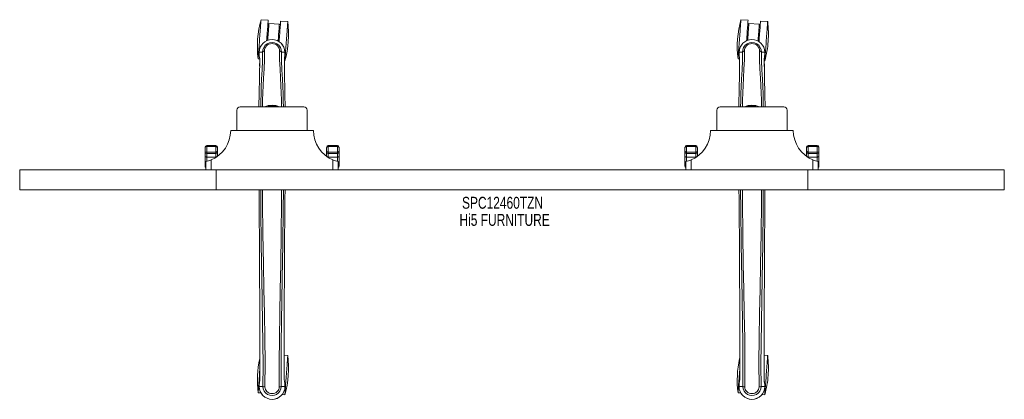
# Model space of a CAD drawing. Header units: inches. Extents: x 13.2 to 72.7, y 24.7 to 47.7.
import ezdxf

# ---------------------------------------------------------------- set-up
doc = ezdxf.new("R2010")
doc.units = ezdxf.units.IN
doc.header["$MEASUREMENT"] = 0
doc.linetypes.add('SLD-Solid', pattern=[0])
doc.layers.add('HI5-SYMBOLTEXT', color=5, linetype='SLD-Solid')
doc.styles.add('SLDTEXTSTYLE0', font='TXT', dxfattribs={"width": 0.75})

# ---------------------------------------------------------------- blocks, each defined once
blk = doc.blocks.new('SW_NOTE_0')
at = {"layer": 'HI5-SYMBOLTEXT', "color": 0, "char_height": 0.72, "attachment_point": 1, "style": 'SLDTEXTSTYLE0'}
for s, insert in [('SPC12460TZN', (0, 0.928)), ('Hi5 FURNITURE', (-0.155, -0.107))]:
    blk.add_mtext(s, dxfattribs=dict(at, insert=insert))

msp = doc.modelspace()

# ---------------------------------------------------------------- linework, layer by layer
at = {"color": 7, "linetype": 'SLD-Solid', "lineweight": 15}
for p, q in [((28.233, 47.639), (27.801, 47.67)), ((57.233, 47.639), (56.801, 47.67)), ((28.909, 47.401), (28.281, 47.447)), ((29.418, 47.551), (28.986, 47.583)), ((57.909, 47.401), (57.281, 47.447)), ((58.418, 47.551), (57.986, 47.583)), ((28.226, 46.699), (28.164, 46.704)), ((28.917, 46.648), (28.854, 46.653)), ((57.226, 46.699), (57.164, 46.704)), ((57.917, 46.648), (57.854, 46.653)), ((27.626, 45.302), (27.721, 45.295)), ((27.687, 45.703), (27.687, 45.575)), ((27.69, 45.703), (27.687, 45.703)), ((27.687, 45.575), (27.687, 45.571)), ((27.688, 45.699), (27.689, 45.575)), ((27.717, 45.703), (27.69, 45.703)), ((27.735, 45.703), (27.717, 45.703)), ((27.735, 45.702), (27.735, 45.703)), ((27.753, 45.702), (27.735, 45.702)), ((27.895, 45.702), (27.753, 45.702)), ((27.896, 45.708), (27.895, 45.702)), ((29.181, 45.702), (29.039, 45.702)), ((29.199, 45.702), (29.181, 45.702)), ((29.199, 45.703), (29.199, 45.702)), ((29.217, 45.703), (29.199, 45.703)), ((29.243, 45.703), (29.217, 45.703)), ((29.247, 45.703), (29.243, 45.703)), ((29.245, 45.575), (29.246, 45.699)), ((29.247, 45.703), (29.246, 45.575)), ((29.246, 45.571), (29.246, 45.575)), ((56.626, 45.302), (56.721, 45.295)), ((56.687, 45.703), (56.687, 45.575)), ((56.69, 45.703), (56.687, 45.703)), ((56.687, 45.575), (56.687, 45.571)), ((56.688, 45.699), (56.689, 45.575)), ((56.717, 45.703), (56.69, 45.703)), ((56.735, 45.703), (56.717, 45.703)), ((56.735, 45.702), (56.735, 45.703)), ((56.753, 45.702), (56.735, 45.702)), ((56.895, 45.702), (56.753, 45.702)), ((56.896, 45.708), (56.895, 45.702)), ((58.181, 45.702), (58.039, 45.702)), ((58.199, 45.702), (58.181, 45.702)), ((58.199, 45.703), (58.199, 45.702)), ((58.217, 45.703), (58.199, 45.703)), ((58.243, 45.703), (58.217, 45.703)), ((58.247, 45.703), (58.243, 45.703)), ((58.245, 45.575), (58.246, 45.699)), ((58.247, 45.703), (58.246, 45.575)), ((58.246, 45.571), (58.246, 45.575)), ((27.722, 45.203), (27.718, 44.858)), ((29.21, 45.185), (29.243, 45.182)), ((29.211, 45.203), (29.216, 44.842)), ((56.722, 45.203), (56.718, 44.858)), ((58.21, 45.185), (58.243, 45.182)), ((58.211, 45.203), (58.216, 44.842)), ((29.248, 43.117), (29.264, 42.4)), ((58.248, 43.117), (58.264, 42.4)), ((26.542, 42.4), (30.392, 42.4)), ((55.542, 42.4), (59.392, 42.4)), ((26.342, 42.2), (26.342, 40.963)), ((30.592, 42.2), (30.592, 40.963)), ((55.342, 42.2), (55.342, 40.963)), ((59.592, 42.2), (59.592, 40.963)), ((25.967, 40.963), (30.967, 40.963)), ((54.967, 40.963), (59.967, 40.963)), ((24.417, 39.751), (24.417, 39.938)), ((25.067, 40.065), (24.517, 40.065)), ((24.517, 40.065), (24.517, 39.998)), ((24.517, 39.998), (24.517, 39.654)), ((25.067, 39.998), (24.517, 39.998)), ((25.067, 39.998), (25.067, 40.065)), ((25.067, 39.654), (25.067, 39.998)), ((25.167, 39.938), (25.167, 39.751)), ((31.767, 39.751), (31.767, 39.938)), ((32.417, 40.065), (31.867, 40.065)), ((31.867, 40.065), (31.867, 39.998)), ((31.867, 39.998), (31.867, 39.654)), ((32.417, 39.998), (31.867, 39.998)), ((32.417, 39.998), (32.417, 40.065)), ((32.417, 39.654), (32.417, 39.998)), ((32.517, 39.938), (32.517, 39.751)), ((53.417, 39.751), (53.417, 39.938)), ((54.067, 40.065), (53.517, 40.065)), ((53.517, 40.065), (53.517, 39.998)), ((53.517, 39.998), (53.517, 39.654)), ((54.067, 39.998), (53.517, 39.998)), ((54.067, 39.998), (54.067, 40.065)), ((54.067, 39.654), (54.067, 39.998)), ((54.167, 39.938), (54.167, 39.751)), ((60.767, 39.751), (60.767, 39.938)), ((61.417, 40.065), (60.867, 40.065)), ((60.867, 40.065), (60.867, 39.998)), ((60.867, 39.998), (60.867, 39.654)), ((61.417, 39.998), (60.867, 39.998)), ((61.417, 39.998), (61.417, 40.065)), ((61.417, 39.654), (61.417, 39.998)), ((61.517, 39.938), (61.517, 39.751)), ((24.417, 39.667), (24.417, 39.751)), ((24.417, 39.398), (24.417, 39.667)), ((24.417, 38.971), (24.417, 39.398)), ((24.517, 39.654), (25.067, 39.654)), ((24.517, 39.654), (24.517, 39.571)), ((24.517, 39.571), (25.067, 39.571)), ((24.517, 39.571), (24.517, 39.361)), ((25.067, 39.361), (24.517, 39.361)), ((24.517, 39.361), (24.517, 39.1)), ((25.067, 39.571), (25.067, 39.654)), ((25.067, 39.361), (25.067, 39.571)), ((25.067, 39.335), (25.067, 39.361)), ((25.167, 39.751), (25.167, 39.667)), ((25.167, 39.667), (25.167, 39.402)), ((31.767, 39.667), (31.767, 39.751)), ((31.767, 39.402), (31.767, 39.667)), ((32.417, 39.654), (31.867, 39.654)), ((31.867, 39.654), (31.867, 39.571)), ((32.417, 39.571), (31.867, 39.571)), ((31.867, 39.571), (31.867, 39.361)), ((32.417, 39.361), (31.867, 39.361)), ((31.867, 39.361), (31.867, 39.335)), ((32.417, 39.571), (32.417, 39.654)), ((32.417, 39.361), (32.417, 39.571)), ((32.417, 39.1), (32.417, 39.361)), ((32.517, 39.751), (32.517, 39.667)), ((32.517, 39.667), (32.517, 39.398)), ((32.517, 39.398), (32.517, 38.971)), ((53.417, 39.667), (53.417, 39.751)), ((53.417, 39.398), (53.417, 39.667)), ((53.417, 38.971), (53.417, 39.398)), ((53.517, 39.654), (54.067, 39.654)), ((53.517, 39.654), (53.517, 39.571)), ((53.517, 39.571), (54.067, 39.571)), ((53.517, 39.571), (53.517, 39.361)), ((54.067, 39.361), (53.517, 39.361)), ((53.517, 39.361), (53.517, 39.1)), ((54.067, 39.571), (54.067, 39.654)), ((54.067, 39.361), (54.067, 39.571)), ((54.067, 39.335), (54.067, 39.361)), ((54.167, 39.751), (54.167, 39.667)), ((54.167, 39.667), (54.167, 39.402)), ((60.767, 39.667), (60.767, 39.751)), ((60.767, 39.402), (60.767, 39.667)), ((61.417, 39.654), (60.867, 39.654)), ((60.867, 39.654), (60.867, 39.571)), ((61.417, 39.571), (60.867, 39.571)), ((60.867, 39.571), (60.867, 39.361)), ((61.417, 39.361), (60.867, 39.361)), ((60.867, 39.361), (60.867, 39.335)), ((61.417, 39.571), (61.417, 39.654)), ((61.417, 39.361), (61.417, 39.571)), ((61.417, 39.1), (61.417, 39.361)), ((61.517, 39.751), (61.517, 39.667)), ((61.517, 39.667), (61.517, 39.398)), ((61.517, 39.398), (61.517, 38.971)), ((24.417, 38.813), (24.417, 38.971)), ((24.467, 38.588), (24.467, 39.088)), ((24.791, 39.191), (24.791, 38.588)), ((32.143, 38.588), (32.143, 39.191)), ((32.467, 39.088), (32.467, 38.588)), ((32.517, 38.971), (32.517, 38.813)), ((53.417, 38.813), (53.417, 38.971)), ((53.467, 38.588), (53.467, 39.088)), ((53.791, 39.191), (53.791, 38.588)), ((61.143, 38.588), (61.143, 39.191)), ((61.467, 39.088), (61.467, 38.588)), ((61.517, 38.971), (61.517, 38.813)), ((13.217, 38.588), (13.217, 37.384)), ((25.092, 38.588), (13.217, 38.588)), ((25.092, 38.588), (25.092, 37.384)), ((60.842, 38.588), (25.092, 38.588)), ((60.842, 38.588), (60.842, 37.384)), ((72.717, 38.588), (60.842, 38.588)), ((72.717, 38.588), (72.717, 37.384)), ((25.092, 37.384), (13.217, 37.384)), ((60.842, 37.384), (25.092, 37.384)), ((72.717, 37.384), (60.842, 37.384)), ((29.418, 27.352), (29.203, 27.368)), ((58.418, 27.352), (58.203, 27.368)), ((27.731, 25.977), (27.73, 26.444)), ((29.203, 25.977), (29.203, 26.469)), ((56.731, 25.977), (56.73, 26.444)), ((58.203, 25.977), (58.203, 26.469)), ((27.688, 25.596), (27.687, 25.48)), ((27.687, 25.479), (27.688, 25.596)), ((27.688, 25.601), (27.688, 25.596)), ((29.246, 25.596), (29.246, 25.601)), ((29.247, 25.479), (29.246, 25.596)), ((29.246, 25.479), (29.246, 25.596)), ((56.688, 25.596), (56.687, 25.48)), ((56.687, 25.479), (56.688, 25.596)), ((56.688, 25.601), (56.688, 25.596)), ((58.246, 25.596), (58.246, 25.601)), ((58.247, 25.479), (58.246, 25.596)), ((58.246, 25.479), (58.246, 25.596)), ((27.626, 25.103), (27.794, 25.091)), ((27.687, 25.479), (27.691, 25.479)), ((27.691, 25.479), (27.744, 25.48)), ((27.744, 25.48), (27.767, 25.48)), ((27.767, 25.48), (27.77, 25.48)), ((27.77, 25.48), (27.918, 25.479)), ((29.015, 25.479), (29.163, 25.48)), ((29.075, 24.996), (29.243, 24.983)), ((29.163, 25.48), (29.166, 25.48)), ((29.166, 25.48), (29.189, 25.48)), ((29.189, 25.48), (29.242, 25.479)), ((29.242, 25.479), (29.246, 25.479)), ((56.626, 25.103), (56.794, 25.091)), ((56.687, 25.479), (56.691, 25.479)), ((56.691, 25.479), (56.744, 25.48)), ((56.744, 25.48), (56.767, 25.48)), ((56.767, 25.48), (56.77, 25.48)), ((56.77, 25.48), (56.918, 25.479)), ((58.015, 25.479), (58.163, 25.48)), ((58.075, 24.996), (58.243, 24.983)), ((58.163, 25.48), (58.166, 25.48)), ((58.166, 25.48), (58.189, 25.48)), ((58.189, 25.48), (58.242, 25.479)), ((58.242, 25.479), (58.246, 25.479))]:
    msp.add_line(p, q, dxfattribs=at)
at = {"color": 7, "linetype": 'SLD-Solid', "lineweight": 15, "flags": 128}
for points in [[(27.626, 45.302), (27.626, 45.309), (27.628, 45.33), (27.63, 45.364), (27.634, 45.411), (27.638, 45.471), (27.644, 45.543), (27.65, 45.626), (27.657, 45.719), (27.664, 45.822), (27.672, 45.931), (27.681, 46.048), (27.69, 46.169), (27.699, 46.295), (27.709, 46.422), (27.718, 46.55), (27.728, 46.678), (27.737, 46.803), (27.746, 46.925), (27.754, 47.041), (27.762, 47.151), (27.77, 47.253), (27.777, 47.346), (27.783, 47.429), (27.788, 47.501), (27.793, 47.561), (27.796, 47.608), (27.799, 47.643), (27.8, 47.664), (27.801, 47.67)], [(28.141, 46.393), (28.15, 46.518), (28.159, 46.646), (28.169, 46.771), (28.178, 46.893), (28.186, 47.009), (28.194, 47.119), (28.202, 47.221), (28.209, 47.314), (28.215, 47.397), (28.22, 47.469), (28.225, 47.529), (28.228, 47.577), (28.231, 47.611), (28.232, 47.632), (28.233, 47.639)], [(56.626, 45.302), (56.626, 45.309), (56.628, 45.33), (56.63, 45.364), (56.634, 45.411), (56.638, 45.471), (56.644, 45.543), (56.65, 45.626), (56.657, 45.719), (56.664, 45.822), (56.672, 45.931), (56.681, 46.048), (56.69, 46.169), (56.699, 46.295), (56.709, 46.422), (56.718, 46.55), (56.728, 46.678), (56.737, 46.803), (56.746, 46.925), (56.754, 47.041), (56.762, 47.151), (56.77, 47.253), (56.777, 47.346), (56.783, 47.429), (56.788, 47.501), (56.793, 47.561), (56.796, 47.608), (56.799, 47.643), (56.8, 47.664), (56.801, 47.67)], [(57.141, 46.393), (57.15, 46.518), (57.159, 46.646), (57.169, 46.771), (57.178, 46.893), (57.186, 47.009), (57.194, 47.119), (57.202, 47.221), (57.209, 47.314), (57.215, 47.397), (57.22, 47.469), (57.225, 47.529), (57.228, 47.577), (57.231, 47.611), (57.232, 47.632), (57.233, 47.639)], [(28.205, 46.419), (28.212, 46.506), (28.221, 46.624), (28.229, 46.74), (28.237, 46.852), (28.245, 46.958), (28.252, 47.056), (28.259, 47.146), (28.265, 47.227), (28.27, 47.296), (28.274, 47.352), (28.278, 47.397), (28.28, 47.427), (28.281, 47.444), (28.281, 47.447)], [(28.909, 47.401), (28.909, 47.397), (28.908, 47.381), (28.906, 47.35), (28.903, 47.306), (28.898, 47.249), (28.893, 47.18), (28.887, 47.1), (28.881, 47.01), (28.873, 46.911), (28.866, 46.805), (28.857, 46.694), (28.849, 46.578), (28.84, 46.46), (28.834, 46.373)], [(28.894, 46.337), (28.903, 46.463), (28.912, 46.59), (28.922, 46.715), (28.931, 46.837), (28.939, 46.953), (28.947, 47.063), (28.955, 47.165), (28.962, 47.258), (28.968, 47.341), (28.973, 47.413), (28.978, 47.473), (28.981, 47.521), (28.984, 47.555), (28.985, 47.576), (28.986, 47.583)], [(29.243, 45.182), (29.243, 45.189), (29.245, 45.21), (29.247, 45.244), (29.251, 45.292), (29.255, 45.352), (29.26, 45.424), (29.267, 45.507), (29.273, 45.6), (29.281, 45.702), (29.289, 45.812), (29.298, 45.928), (29.307, 46.05), (29.316, 46.175), (29.325, 46.303), (29.335, 46.431), (29.344, 46.558), (29.353, 46.684), (29.362, 46.805), (29.371, 46.921), (29.379, 47.031), (29.387, 47.133), (29.394, 47.227), (29.4, 47.31), (29.405, 47.382), (29.409, 47.442), (29.413, 47.489), (29.415, 47.523), (29.417, 47.544), (29.418, 47.551)], [(57.205, 46.419), (57.212, 46.506), (57.221, 46.624), (57.229, 46.74), (57.237, 46.852), (57.245, 46.958), (57.252, 47.056), (57.259, 47.146), (57.265, 47.227), (57.27, 47.296), (57.274, 47.352), (57.278, 47.397), (57.28, 47.427), (57.281, 47.444), (57.281, 47.447)], [(57.909, 47.401), (57.909, 47.397), (57.908, 47.381), (57.906, 47.35), (57.903, 47.306), (57.898, 47.249), (57.893, 47.18), (57.887, 47.1), (57.881, 47.01), (57.873, 46.911), (57.866, 46.805), (57.857, 46.694), (57.849, 46.578), (57.84, 46.46), (57.834, 46.373)], [(57.894, 46.337), (57.903, 46.463), (57.912, 46.59), (57.922, 46.715), (57.931, 46.837), (57.939, 46.953), (57.947, 47.063), (57.955, 47.165), (57.962, 47.258), (57.968, 47.341), (57.973, 47.413), (57.978, 47.473), (57.981, 47.521), (57.984, 47.555), (57.985, 47.576), (57.986, 47.583)], [(58.243, 45.182), (58.243, 45.189), (58.245, 45.21), (58.247, 45.244), (58.251, 45.292), (58.255, 45.352), (58.26, 45.424), (58.267, 45.507), (58.273, 45.6), (58.281, 45.702), (58.289, 45.812), (58.298, 45.928), (58.307, 46.05), (58.316, 46.175), (58.325, 46.303), (58.335, 46.431), (58.344, 46.558), (58.353, 46.684), (58.362, 46.805), (58.371, 46.921), (58.379, 47.031), (58.387, 47.133), (58.394, 47.227), (58.4, 47.31), (58.405, 47.382), (58.409, 47.442), (58.413, 47.489), (58.415, 47.523), (58.417, 47.544), (58.418, 47.551)], [(28.012, 45.774), (28.015, 45.856), (28.035, 45.938), (28.073, 46.016), (28.128, 46.086), (28.199, 46.145), (28.282, 46.189), (28.372, 46.216), (28.467, 46.225), (28.561, 46.216), (28.652, 46.189), (28.735, 46.145), (28.805, 46.086), (28.861, 46.016), (28.899, 45.938), (28.919, 45.856), (28.921, 45.774)], [(57.012, 45.774), (57.015, 45.856), (57.035, 45.938), (57.073, 46.016), (57.128, 46.086), (57.199, 46.145), (57.282, 46.189), (57.372, 46.216), (57.467, 46.225), (57.561, 46.216), (57.652, 46.189), (57.735, 46.145), (57.805, 46.086), (57.861, 46.016), (57.899, 45.938), (57.919, 45.856), (57.921, 45.774)], [(27.687, 45.703), (27.686, 45.7), (27.687, 45.699), (27.688, 45.699)], [(27.687, 45.571), (27.698, 45.482), (27.713, 45.404)], [(27.713, 45.406), (27.713, 45.4), (27.715, 45.395)], [(27.781, 42.4), (27.787, 42.74), (27.799, 43.189), (27.816, 43.632), (27.838, 44.068), (27.868, 44.634), (27.891, 45.181), (27.896, 45.708)], [(27.89, 42.4), (27.897, 42.796), (27.911, 43.246), (27.93, 43.691), (27.953, 44.128), (27.985, 44.695), (28.008, 45.245), (28.012, 45.774)], [(27.896, 45.708), (27.9, 45.717), (27.907, 45.726)], [(28.008, 45.773), (28.01, 45.774), (28.012, 45.774)], [(28.921, 45.774), (28.923, 45.774), (28.926, 45.773)], [(28.921, 45.774), (28.925, 45.245), (28.949, 44.695), (28.981, 44.128), (29.004, 43.691), (29.023, 43.246), (29.036, 42.796), (29.044, 42.4)], [(29.038, 45.708), (29.033, 45.717), (29.027, 45.726)], [(29.038, 45.708), (29.038, 45.705), (29.039, 45.702)], [(29.152, 42.4), (29.147, 42.74), (29.135, 43.189), (29.118, 43.632), (29.096, 44.068), (29.066, 44.634), (29.043, 45.181), (29.038, 45.708)], [(29.217, 45.699), (29.224, 45.699), (29.23, 45.699), (29.235, 45.699), (29.24, 45.7), (29.244, 45.7), (29.246, 45.699), (29.247, 45.7), (29.247, 45.703)], [(29.219, 45.395), (29.22, 45.4), (29.221, 45.406)], [(29.221, 45.404), (29.235, 45.482), (29.246, 45.571)], [(56.687, 45.703), (56.686, 45.7), (56.687, 45.699), (56.688, 45.699)], [(56.687, 45.571), (56.698, 45.482), (56.713, 45.404)], [(56.713, 45.406), (56.713, 45.4), (56.715, 45.395)], [(56.781, 42.4), (56.787, 42.74), (56.799, 43.189), (56.816, 43.632), (56.838, 44.068), (56.868, 44.634), (56.891, 45.181), (56.896, 45.708)], [(56.89, 42.4), (56.897, 42.796), (56.911, 43.246), (56.93, 43.691), (56.953, 44.128), (56.985, 44.695), (57.008, 45.245), (57.012, 45.774)], [(56.896, 45.708), (56.9, 45.717), (56.907, 45.726)], [(57.008, 45.773), (57.01, 45.774), (57.012, 45.774)], [(57.921, 45.774), (57.923, 45.774), (57.926, 45.773)], [(57.921, 45.774), (57.925, 45.245), (57.949, 44.695), (57.981, 44.128), (58.004, 43.691), (58.023, 43.246), (58.036, 42.796), (58.044, 42.4)], [(58.038, 45.708), (58.033, 45.717), (58.027, 45.726)], [(58.038, 45.708), (58.038, 45.705), (58.039, 45.702)], [(58.152, 42.4), (58.147, 42.74), (58.135, 43.189), (58.118, 43.632), (58.096, 44.068), (58.066, 44.634), (58.043, 45.181), (58.038, 45.708)], [(58.217, 45.699), (58.224, 45.699), (58.23, 45.699), (58.235, 45.699), (58.24, 45.7), (58.244, 45.7), (58.246, 45.699), (58.247, 45.7), (58.247, 45.703)], [(58.219, 45.395), (58.22, 45.4), (58.221, 45.406)], [(58.221, 45.404), (58.235, 45.482), (58.246, 45.571)], [(27.724, 45.201), (27.722, 44.967), (27.721, 44.857)], [(27.722, 45.203), (27.722, 45.202), (27.723, 45.202), (27.724, 45.201)], [(29.21, 45.201), (29.21, 45.202), (29.211, 45.202), (29.211, 45.203)], [(29.212, 44.841), (29.211, 44.962), (29.21, 45.201)], [(56.724, 45.201), (56.722, 44.967), (56.721, 44.857)], [(56.722, 45.203), (56.722, 45.202), (56.723, 45.202), (56.724, 45.201)], [(58.21, 45.201), (58.21, 45.202), (58.211, 45.202), (58.211, 45.203)], [(58.212, 44.841), (58.211, 44.962), (58.21, 45.201)], [(27.687, 43.161), (27.685, 43.087), (27.682, 42.915), (27.677, 42.705), (27.671, 42.459), (27.67, 42.4)], [(56.687, 43.161), (56.685, 43.087), (56.682, 42.915), (56.677, 42.705), (56.671, 42.459), (56.67, 42.4)], [(24.517, 39.998), (24.511, 39.998), (24.491, 39.996), (24.475, 39.992), (24.447, 39.98), (24.445, 39.979), (24.431, 39.968), (24.42, 39.952), (24.418, 39.945), (24.417, 39.942), (24.417, 39.94), (24.417, 39.939), (24.417, 39.939), (24.417, 39.939), (24.417, 39.938)], [(25.167, 39.938), (25.167, 39.939), (25.167, 39.939), (25.167, 39.939), (25.167, 39.94), (25.167, 39.942), (25.166, 39.945), (25.164, 39.952), (25.153, 39.968), (25.139, 39.979), (25.137, 39.98), (25.109, 39.992), (25.093, 39.996), (25.073, 39.998), (25.067, 39.998)], [(31.867, 39.998), (31.861, 39.998), (31.841, 39.996), (31.825, 39.992), (31.797, 39.98), (31.795, 39.979), (31.781, 39.968), (31.77, 39.952), (31.768, 39.945), (31.767, 39.942), (31.767, 39.94), (31.767, 39.939), (31.767, 39.939), (31.767, 39.939), (31.767, 39.938)], [(32.517, 39.938), (32.517, 39.939), (32.517, 39.939), (32.517, 39.939), (32.517, 39.94), (32.517, 39.942), (32.516, 39.945), (32.514, 39.952), (32.503, 39.968), (32.489, 39.979), (32.487, 39.98), (32.459, 39.992), (32.443, 39.996), (32.423, 39.998), (32.417, 39.998)], [(53.517, 39.998), (53.511, 39.998), (53.491, 39.996), (53.475, 39.992), (53.447, 39.98), (53.445, 39.979), (53.431, 39.968), (53.42, 39.952), (53.418, 39.945), (53.417, 39.942), (53.417, 39.94), (53.417, 39.939), (53.417, 39.939), (53.417, 39.939), (53.417, 39.938)], [(54.167, 39.938), (54.167, 39.939), (54.167, 39.939), (54.167, 39.939), (54.167, 39.94), (54.167, 39.942), (54.166, 39.945), (54.164, 39.952), (54.153, 39.968), (54.139, 39.979), (54.137, 39.98), (54.109, 39.992), (54.093, 39.996), (54.073, 39.998), (54.067, 39.998)], [(60.867, 39.998), (60.861, 39.998), (60.841, 39.996), (60.825, 39.992), (60.797, 39.98), (60.795, 39.979), (60.781, 39.968), (60.77, 39.952), (60.768, 39.945), (60.767, 39.942), (60.767, 39.94), (60.767, 39.939), (60.767, 39.939), (60.767, 39.939), (60.767, 39.938)], [(61.517, 39.938), (61.517, 39.939), (61.517, 39.939), (61.517, 39.939), (61.517, 39.94), (61.517, 39.942), (61.516, 39.945), (61.514, 39.952), (61.503, 39.968), (61.489, 39.979), (61.487, 39.98), (61.459, 39.992), (61.443, 39.996), (61.423, 39.998), (61.417, 39.998)], [(24.417, 39.398), (24.419, 39.391), (24.424, 39.384), (24.434, 39.378), (24.446, 39.372), (24.461, 39.367), (24.479, 39.364), (24.497, 39.362), (24.517, 39.361)], [(32.417, 39.361), (32.436, 39.362), (32.455, 39.364), (32.472, 39.367), (32.488, 39.372), (32.5, 39.378), (32.509, 39.384), (32.515, 39.391), (32.517, 39.398)], [(53.417, 39.398), (53.419, 39.391), (53.424, 39.384), (53.434, 39.378), (53.446, 39.372), (53.461, 39.367), (53.479, 39.364), (53.497, 39.362), (53.517, 39.361)], [(61.417, 39.361), (61.436, 39.362), (61.455, 39.364), (61.472, 39.367), (61.488, 39.372), (61.5, 39.378), (61.509, 39.384), (61.515, 39.391), (61.517, 39.398)], [(24.417, 38.971), (24.419, 38.964), (24.424, 38.957), (24.434, 38.95), (24.446, 38.945), (24.461, 38.94), (24.467, 38.939)], [(32.467, 38.939), (32.472, 38.94), (32.488, 38.945), (32.5, 38.95), (32.509, 38.957), (32.515, 38.964), (32.517, 38.971)], [(53.417, 38.971), (53.419, 38.964), (53.424, 38.957), (53.434, 38.95), (53.446, 38.945), (53.461, 38.94), (53.467, 38.939)], [(61.467, 38.939), (61.472, 38.94), (61.488, 38.945), (61.5, 38.95), (61.509, 38.957), (61.515, 38.964), (61.517, 38.971)], [(27.73, 26.444), (27.73, 29.601), (27.711, 33.226), (27.686, 36.85), (27.682, 37.384)], [(27.785, 37.384), (27.791, 36.192), (27.813, 34.099), (27.846, 32.009), (27.87, 30.697), (27.893, 29.387), (27.913, 28.081), (27.923, 26.778), (27.919, 25.479)], [(28.036, 25.455), (28.042, 26.929), (28.027, 28.408), (28.001, 29.891), (27.972, 31.377), (27.945, 32.866), (27.917, 34.729), (27.898, 36.594), (27.894, 37.384)], [(29.04, 37.384), (29.036, 36.594), (29.017, 34.729), (28.989, 32.866), (28.961, 31.377), (28.932, 29.891), (28.907, 28.408), (28.892, 26.929), (28.898, 25.455)], [(29.149, 37.384), (29.142, 36.192), (29.12, 34.099), (29.088, 32.009), (29.064, 30.697), (29.04, 29.387), (29.021, 28.081), (29.01, 26.778), (29.015, 25.479)], [(29.203, 26.469), (29.204, 29.601), (29.223, 33.226), (29.248, 36.85), (29.252, 37.384)], [(56.73, 26.444), (56.73, 29.601), (56.711, 33.226), (56.686, 36.85), (56.682, 37.384)], [(56.785, 37.384), (56.791, 36.192), (56.813, 34.099), (56.846, 32.009), (56.87, 30.697), (56.893, 29.387), (56.913, 28.081), (56.923, 26.778), (56.919, 25.479)], [(57.036, 25.455), (57.042, 26.929), (57.027, 28.408), (57.001, 29.891), (56.972, 31.377), (56.945, 32.866), (56.917, 34.729), (56.898, 36.594), (56.894, 37.384)], [(58.04, 37.384), (58.036, 36.594), (58.017, 34.729), (57.989, 32.866), (57.961, 31.377), (57.932, 29.891), (57.907, 28.408), (57.892, 26.929), (57.898, 25.455)], [(58.149, 37.384), (58.142, 36.192), (58.12, 34.099), (58.088, 32.009), (58.064, 30.697), (58.04, 29.387), (58.021, 28.081), (58.01, 26.778), (58.015, 25.479)], [(58.203, 26.469), (58.204, 29.601), (58.223, 33.226), (58.248, 36.85), (58.252, 37.384)], [(29.243, 24.983), (29.243, 24.99), (29.245, 25.011), (29.247, 25.045), (29.251, 25.093), (29.255, 25.153), (29.26, 25.225), (29.267, 25.308), (29.273, 25.401), (29.281, 25.503), (29.289, 25.613), (29.298, 25.729), (29.307, 25.851), (29.316, 25.976), (29.325, 26.104), (29.335, 26.232), (29.344, 26.359), (29.353, 26.485), (29.362, 26.606), (29.371, 26.722), (29.379, 26.832), (29.387, 26.934), (29.394, 27.028), (29.4, 27.111), (29.405, 27.183), (29.409, 27.243), (29.413, 27.29), (29.415, 27.324), (29.417, 27.345), (29.418, 27.352), (29.418, 27.352)], [(58.243, 24.983), (58.243, 24.99), (58.245, 25.011), (58.247, 25.045), (58.251, 25.093), (58.255, 25.153), (58.26, 25.225), (58.267, 25.308), (58.273, 25.401), (58.281, 25.503), (58.289, 25.613), (58.298, 25.729), (58.307, 25.851), (58.316, 25.976), (58.325, 26.104), (58.335, 26.232), (58.344, 26.359), (58.353, 26.485), (58.362, 26.606), (58.371, 26.722), (58.379, 26.832), (58.387, 26.934), (58.394, 27.028), (58.4, 27.111), (58.405, 27.183), (58.409, 27.243), (58.413, 27.29), (58.415, 27.324), (58.417, 27.345), (58.418, 27.352), (58.418, 27.352)], [(27.626, 25.103), (27.626, 25.11), (27.628, 25.131), (27.63, 25.165), (27.634, 25.212), (27.638, 25.272), (27.644, 25.344), (27.65, 25.427), (27.657, 25.52), (27.664, 25.623), (27.672, 25.732), (27.681, 25.849), (27.69, 25.97), (27.699, 26.096), (27.709, 26.223), (27.718, 26.351), (27.728, 26.479), (27.731, 26.519)], [(27.734, 26.444), (27.733, 26.26), (27.732, 25.978)], [(29.202, 25.978), (29.201, 26.258), (29.2, 26.469)], [(56.626, 25.103), (56.626, 25.11), (56.628, 25.131), (56.63, 25.165), (56.634, 25.212), (56.638, 25.272), (56.644, 25.344), (56.65, 25.427), (56.657, 25.52), (56.664, 25.623), (56.672, 25.732), (56.681, 25.849), (56.69, 25.97), (56.699, 26.096), (56.709, 26.223), (56.718, 26.351), (56.728, 26.479), (56.731, 26.519)], [(56.734, 26.444), (56.733, 26.26), (56.732, 25.978)], [(58.202, 25.978), (58.201, 26.258), (58.2, 26.469)], [(27.718, 25.775), (27.702, 25.698), (27.688, 25.601)], [(27.688, 25.596), (27.701, 25.69), (27.716, 25.764)], [(27.688, 25.596), (27.688, 25.596), (27.688, 25.596)], [(27.718, 25.775), (27.717, 25.77), (27.716, 25.764)], [(27.733, 25.978), (27.731, 25.978), (27.73, 25.978), (27.731, 25.977)], [(29.203, 25.977), (29.203, 25.978), (29.202, 25.978), (29.201, 25.978)], [(29.217, 25.764), (29.217, 25.77), (29.215, 25.775)], [(29.246, 25.601), (29.234, 25.688), (29.215, 25.775)], [(29.246, 25.596), (29.233, 25.69), (29.217, 25.764)], [(29.246, 25.596), (29.246, 25.596), (29.246, 25.596)], [(56.718, 25.775), (56.702, 25.698), (56.688, 25.601)], [(56.688, 25.596), (56.701, 25.69), (56.716, 25.764)], [(56.688, 25.596), (56.688, 25.596), (56.688, 25.596)], [(56.718, 25.775), (56.717, 25.77), (56.716, 25.764)], [(56.733, 25.978), (56.731, 25.978), (56.73, 25.978), (56.731, 25.977)], [(58.203, 25.977), (58.203, 25.978), (58.202, 25.978), (58.201, 25.978)], [(58.217, 25.764), (58.217, 25.77), (58.215, 25.775)], [(58.246, 25.601), (58.234, 25.688), (58.215, 25.775)], [(58.246, 25.596), (58.233, 25.69), (58.217, 25.764)], [(58.246, 25.596), (58.246, 25.596), (58.246, 25.596)], [(27.687, 25.48), (27.687, 25.48), (27.687, 25.479)], [(28.897, 25.455), (28.892, 25.376), (28.868, 25.3), (28.828, 25.23), (28.774, 25.169), (28.707, 25.119), (28.632, 25.082), (28.551, 25.06), (28.467, 25.053), (28.383, 25.06), (28.301, 25.082), (28.226, 25.119), (28.16, 25.169), (28.105, 25.23), (28.065, 25.3), (28.042, 25.376), (28.036, 25.455)], [(29.246, 25.479), (29.247, 25.479), (29.246, 25.479)], [(56.687, 25.48), (56.687, 25.48), (56.687, 25.479)], [(57.897, 25.455), (57.892, 25.376), (57.868, 25.3), (57.828, 25.23), (57.774, 25.169), (57.707, 25.119), (57.632, 25.082), (57.551, 25.06), (57.467, 25.053), (57.383, 25.06), (57.301, 25.082), (57.226, 25.119), (57.16, 25.169), (57.105, 25.23), (57.065, 25.3), (57.042, 25.376), (57.036, 25.455)], [(58.246, 25.479), (58.247, 25.479), (58.246, 25.479)]]:
    msp.add_lwpolyline(points, dxfattribs=at)
at = {"color": 7, "linetype": 'SLD-Solid', "lineweight": 15}
for centre, radius, start, end in [((33.608, 46.051), 6.029, 164.41542, 187.13553), ((62.608, 46.051), 6.029, 164.41542, 187.13553), ((23.435, 46.802), 6.029, 344.41542, 7.13553), ((52.435, 46.802), 6.029, 355.77547, 7.13553), ((28.467, 45.683), 0.781, 1.29872, 178.71322), ((28.467, 45.683), 0.78, 1.4115, 178.58849), ((57.467, 45.683), 0.781, 1.29872, 178.71322), ((57.467, 45.683), 0.78, 1.4115, 178.58849), ((28.467, 45.723), 0.572, 357.93547, 182.06453), ((57.467, 45.723), 0.572, 357.93548, 182.06452), ((52.435, 46.802), 6.029, 344.41542, 355.77547), ((29.067, 45.697), 1.385, 185.02636, 192.14068), ((26.407, 45.243), 1.316, 358.23221, 7.07453), ((28.028, 45.6), 0.175, 96.42925, 133.56789), ((28.906, 45.6), 0.175, 46.43734, 83.58082), ((30.523, 45.244), 1.312, 172.90858, 181.77938), ((27.866, 45.697), 1.386, 347.86172, 354.97278), ((58.067, 45.697), 1.385, 185.02576, 192.1407), ((55.407, 45.243), 1.316, 358.23237, 7.07504), ((57.028, 45.6), 0.175, 96.42852, 133.56952), ((57.906, 45.6), 0.175, 46.43692, 83.58162), ((59.523, 45.244), 1.312, 172.9104, 181.77748), ((56.866, 45.697), 1.386, 347.8611, 354.97225), ((-66.043, 45.76), 93.766, 358.41188, 359.4489), ((124.603, 45.784), 95.392, 180.56584, 181.60198), ((-37.271, 45.764), 93.994, 358.41316, 359.44767), ((153.755, 45.787), 95.544, 180.56665, 181.60115), ((26.542, 42.2), 0.2, 90, 180), ((28.467, 41.317), 1.175, 67.18562, 112.81438), ((28.467, 41.423), 1.041, 69.87228, 110.12772), ((28.467, 41.333), 1.125, 71.46251, 108.53749), ((30.392, 42.2), 0.2, 0, 90), ((55.542, 42.2), 0.2, 90, 180), ((57.467, 41.317), 1.175, 67.1856, 112.8144), ((57.467, 41.423), 1.041, 69.87216, 110.12784), ((57.467, 41.333), 1.125, 71.46251, 108.53749), ((59.392, 42.2), 0.2, 0, 90), ((24.044, 40.963), 1.923, 292.85353, 359.9775), ((32.889, 40.963), 1.923, 180.01347, 247.1556), ((53.044, 40.963), 1.923, 292.85342, 359.97759), ((61.889, 40.963), 1.923, 180.01336, 247.15563), ((24.536, 39.945), 0.119, 99.2196, 183.33243), ((25.048, 39.945), 0.119, 356.66804, 80.77993), ((31.886, 39.945), 0.119, 99.25192, 183.2988), ((32.398, 39.945), 0.119, 356.66551, 80.78246), ((53.536, 39.945), 0.119, 99.2195, 183.33221), ((54.048, 39.945), 0.119, 356.66781, 80.78016), ((60.886, 39.945), 0.119, 99.22153, 183.33033), ((61.398, 39.945), 0.119, 356.66975, 80.77839), ((24.515, 39.752), 0.0982, 180.68803, 271.06394), ((24.515, 39.669), 0.0983, 181.00358, 270.96997), ((25.069, 39.752), 0.0982, 268.93708, 359.31095), ((25.068, 39.669), 0.0983, 269.03003, 358.99642), ((25.068, 39.609), 0.247, 269.7736, 280.767), ((31.865, 39.752), 0.0982, 180.68906, 271.06425), ((31.865, 39.669), 0.0984, 181.00494, 270.96996), ((31.866, 39.609), 0.247, 259.23407, 270.22585), ((32.419, 39.752), 0.0982, 268.93551, 359.31252), ((32.419, 39.669), 0.0983, 269.02867, 358.99778), ((53.515, 39.752), 0.0982, 180.6884, 271.0639), ((53.515, 39.669), 0.0984, 181.00392, 270.96997), ((54.069, 39.752), 0.0982, 268.93644, 359.3116), ((54.068, 39.669), 0.0984, 269.03017, 358.99628), ((54.068, 39.609), 0.247, 269.774, 280.76646), ((60.865, 39.752), 0.0982, 180.68769, 271.06444), ((60.865, 39.669), 0.0984, 181.00387, 270.96984), ((60.866, 39.609), 0.247, 259.23371, 270.22593), ((61.419, 39.752), 0.0982, 268.93624, 359.31163), ((61.418, 39.669), 0.0984, 269.0302, 358.99608), ((24.517, 38.813), 0.1, 180, 240), ((24.045, 40.963), 1.922, 282.68045, 292.83087), ((32.89, 40.965), 1.925, 247.17675, 257.3117), ((32.417, 38.813), 0.1, 300, 0), ((53.517, 38.813), 0.1, 180, 240), ((53.045, 40.963), 1.922, 282.68029, 292.83109), ((61.89, 40.965), 1.925, 247.17669, 257.31192), ((61.417, 38.813), 0.1, 300, 0), ((33.608, 25.852), 6.029, 167.36632, 187.13553), ((23.435, 26.603), 6.029, 344.41542, 7.13553), ((62.608, 25.852), 6.029, 167.40156, 187.13553), ((52.435, 26.603), 6.029, 355.77547, 7.13553), ((26.519, 25.95), 1.212, 351.16601, 1.28351), ((30.415, 25.95), 1.212, 178.71864, 188.83058), ((29.216, 25.596), 0.03, 0.35966, 5.42745), ((55.519, 25.95), 1.211, 351.16461, 1.2846), ((59.415, 25.95), 1.212, 178.71796, 188.83079), ((52.435, 26.603), 6.029, 344.41542, 355.77547), ((58.216, 25.596), 0.03, 0.35966, 5.42745), ((28.467, 25.484), 0.78, 180, 359.63933), ((28.467, 25.484), 0.78, 180.36879, 359.63121), ((28.036, 25.75), 0.295, 246.63945, 270.05576), ((28.467, 25.476), 0.548, 179.59135, 0.40865), ((28.901, 25.736), 0.281, 269.35836, 293.94689), ((57.467, 25.484), 0.78, 180, 359.63933), ((57.467, 25.484), 0.78, 180.36879, 359.63121), ((57.036, 25.75), 0.295, 246.6392, 270.05578), ((57.467, 25.476), 0.548, 179.59126, 0.40874), ((57.901, 25.736), 0.281, 269.35839, 293.9466)]:
    msp.add_arc(centre, radius, start, end, dxfattribs=at)

# ---------------------------------------------------------------- block references
at = {"layer": 'HI5-SYMBOLTEXT', "color": 5}
msp.add_blockref('SW_NOTE_0', (39.947, 36.026), dxfattribs=at)

doc.saveas('drawing.dxf')
